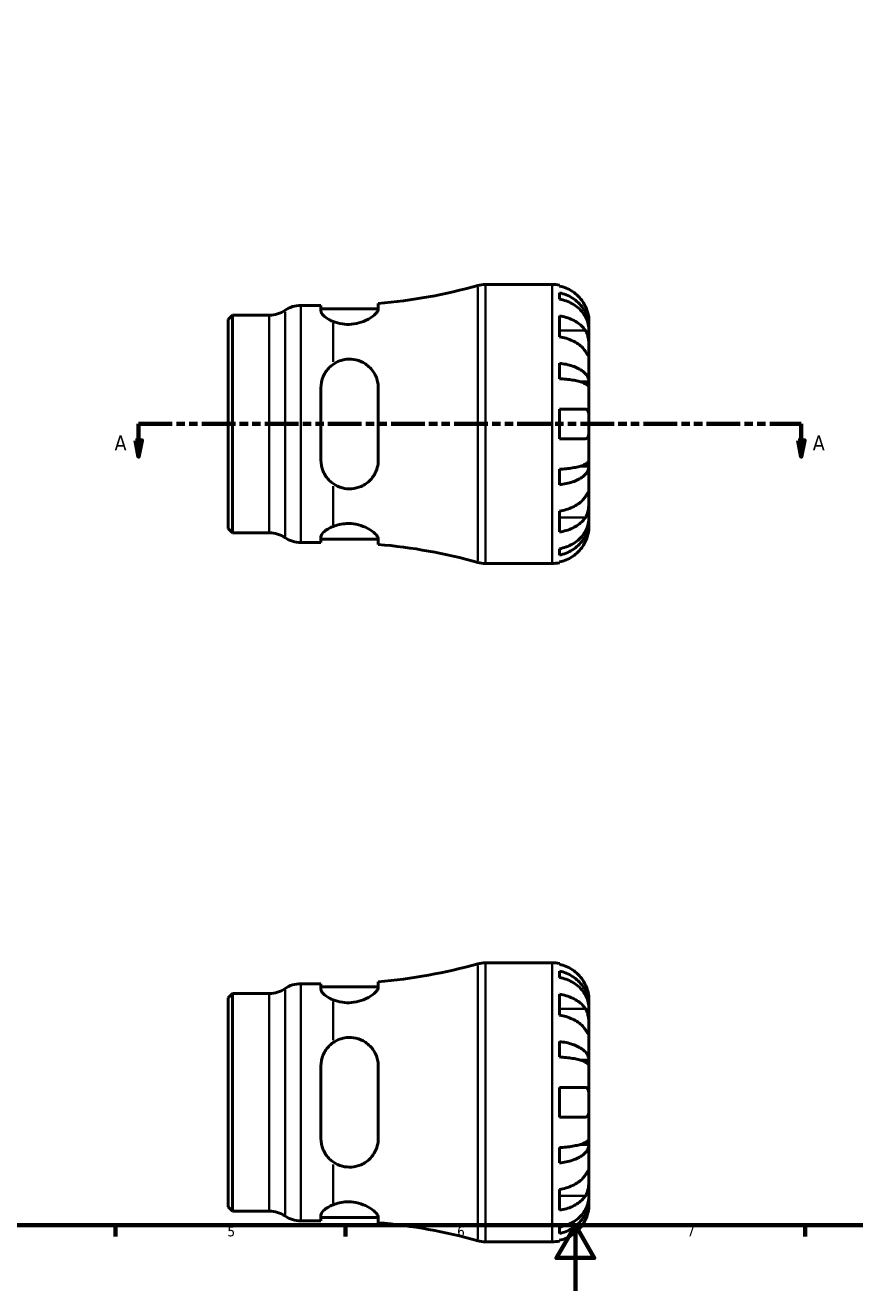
# Model space of a CAD drawing. Header units: millimetres. Extents: x 0 to 903, y 0 to 771.
# Tile 2 of 5: x 253 to 506, y 0 to 386. Entities that reach past the tile are written whole.
import ezdxf

# ---------------------------------------------------------------- set-up
doc = ezdxf.new("R2010")
doc.units = ezdxf.units.MM
doc.linetypes.add('DOUBLE_DASH_CHAIN', pattern=[1.2403, 0.6614, -0.0827, 0.1654, -0.0827, 0.1654, -0.0827])
for name, color, linetype, lineweight in [('Border (ANSI)', 7, 'Continuous', 70), ('Section Line (ANSI)', 7, 'DOUBLE_DASH_CHAIN', 70), ('Visible (ANSI)', 7, 'Continuous', 50), ('Visible Narrow (ANSI)', 7, 'Continuous', 35)]:
    doc.layers.add(name, color=color, linetype=linetype, lineweight=lineweight)
doc.styles.add('Label Text (ANSI)', font='tahoma.ttf')
doc.styles.add('Note Text (ANSI)', font='tahoma.ttf')

# ---------------------------------------------------------------- blocks, each defined once
blk = doc.blocks.new('Borders Default Border')
at = {"layer": 'Border (ANSI)'}
for p, q in [((280.33, 20), (280.33, 16.55)), ((350.42, 20), (350.42, 16.55)), ((490.58, 20), (490.58, 16.55))]:
    blk.add_line(p, q, dxfattribs=at)
at = {"layer": 'Border (ANSI)', "flags": 128}
for points in [[(20, 20), (20, 574), (821, 574), (821, 20), (20, 20)], [(420.5, 0), (420.5, 20), (414.73, 10), (426.27, 10), (420.5, 20)]]:
    blk.add_lwpolyline(points, dxfattribs=at)
at = {"layer": 'Border (ANSI)', "color": 230, "true_color": 0xff0080, "char_height": 3.05, "attachment_point": 7, "style": 'Note Text (ANSI)'}
for s, insert in [('5', (314.48, 16.49)), ('6', (384.49, 16.49)), ('7', (454.6, 16.55))]:
    blk.add_mtext(s, dxfattribs=dict(at, insert=insert))
blk = doc.blocks.new('2dTransSection0')
at = {"layer": 'Section Line (ANSI)', "linetype": 'DOUBLE_DASH_CHAIN', "ltscale": 15.509468}
blk.add_line((287.38, 264.06), (489.38, 264.06), dxfattribs=at)
at = {"layer": 'Section Line (ANSI)', "linetype": 'Continuous'}
for p, q in [((287.38, 264.06), (297.02, 264.06)), ((287.38, 264.06), (287.38, 259.06)), ((479.75, 264.06), (489.38, 264.06)), ((489.38, 264.06), (489.38, 259.06)), ((286.38, 259.06), (287.38, 254.06)), ((288.38, 259.06), (286.38, 259.06)), ((287.38, 259.06), (287.38, 254.06)), ((287.38, 254.06), (288.38, 259.06)), ((488.38, 259.06), (489.38, 254.06)), ((490.38, 259.06), (488.38, 259.06)), ((489.38, 259.06), (489.38, 254.06)), ((489.38, 254.06), (490.38, 259.06))]:
    blk.add_line(p, q, dxfattribs=at)
at = {"layer": 'Section Line (ANSI)', "linetype": 'Continuous', "flags": 128}
for points in [[(286.38, 259.06), (287.38, 254.06), (288.38, 259.06), (286.38, 259.06)], [(488.38, 259.06), (489.38, 254.06), (490.38, 259.06), (488.38, 259.06)]]:
    blk.add_lwpolyline(points, dxfattribs=at)
at = {"layer": 'Section Line (ANSI)'}
for points in [[(286.38, 259.06), (287.38, 254.06), (288.38, 259.06), (286.38, 259.06)], [(488.38, 259.06), (489.38, 254.06), (490.38, 259.06), (488.38, 259.06)]]:
    blk.add_solid(points, dxfattribs=at)
at = {"layer": 'Section Line (ANSI)', "char_height": 4.57, "attachment_point": 7, "style": 'Label Text (ANSI)'}
for insert in [(280.02, 255.98), (492.85, 255.98)]:
    blk.add_mtext('A', dxfattribs=dict(at, insert=insert))

msp = doc.modelspace()

# ---------------------------------------------------------------- linework, layer by layer
at = {"layer": 'Visible (ANSI)'}
for p, q in [((393.076, 306.555), (413.404, 306.555)), ((415.654, 306.328), (415.654, 306.088)), ((360.427, 299.074), (360.427, 300.761)), ((415.654, 304.012), (415.654, 302.067)), ((314.654, 295.86), (315.999, 297.205)), ((315.999, 297.205), (327.194, 297.205)), ((315.999, 297.205), (315.999, 230.905)), ((336.802, 300.18), (342.927, 300.18)), ((342.927, 300.18), (342.927, 298.465)), ((342.927, 299.18), (360.427, 299.18)), ((415.654, 296.959), (415.654, 290.595)), ((314.654, 232.251), (314.654, 295.86)), ((424.654, 293.294), (424.619, 293.294)), ((424.654, 293.294), (424.654, 295.305)), ((424.654, 292.529), (424.654, 293.294)), ((424.654, 286.152), (424.654, 292.529)), ((424.654, 276.932), (424.654, 286.152)), ((415.654, 282.55), (415.654, 277.856)), ((342.927, 275.055), (342.927, 253.055)), ((360.427, 253.055), (360.427, 275.055)), ((424.654, 276.932), (421.925, 276.932)), ((424.654, 275.084), (424.654, 276.932)), ((424.654, 264.055), (424.654, 275.084)), ((415.654, 268.555), (415.654, 259.555)), ((424.654, 253.026), (424.654, 264.055)), ((424.654, 251.179), (421.925, 251.179)), ((424.654, 251.179), (424.654, 253.026)), ((424.654, 241.958), (424.654, 251.179)), ((415.654, 250.255), (415.654, 245.56)), ((424.654, 235.581), (424.654, 241.958)), ((415.654, 237.516), (415.654, 231.152)), ((424.654, 234.816), (424.654, 235.581)), ((314.654, 232.251), (315.999, 230.905)), ((424.654, 234.816), (424.619, 234.816)), ((424.654, 232.805), (424.654, 234.816)), ((315.999, 230.905), (327.194, 230.905)), ((336.802, 227.93), (342.927, 227.93)), ((342.927, 229.646), (342.927, 227.93)), ((342.927, 228.93), (360.427, 228.93)), ((360.427, 227.35), (360.427, 229.037)), ((415.654, 226.043), (415.654, 224.099)), ((393.076, 221.555), (413.404, 221.555)), ((415.654, 222.023), (415.654, 221.782)), ((393.076, 99.901), (413.404, 99.901)), ((415.654, 99.674), (415.654, 99.433)), ((415.654, 97.358), (415.654, 95.413)), ((336.802, 93.526), (342.927, 93.526)), ((342.927, 93.526), (342.927, 91.81)), ((342.927, 92.526), (360.427, 92.526)), ((360.427, 92.419), (360.427, 94.106)), ((314.654, 89.206), (315.999, 90.551)), ((314.654, 25.596), (314.654, 89.206)), ((315.999, 90.551), (327.194, 90.551)), ((315.999, 90.551), (315.999, 24.251)), ((415.654, 90.304), (415.654, 83.94)), ((424.654, 86.64), (424.619, 86.64)), ((424.654, 86.64), (424.654, 88.651)), ((424.654, 85.875), (424.654, 86.64)), ((424.654, 79.498), (424.654, 85.875)), ((424.654, 70.278), (424.654, 79.498)), ((415.654, 75.896), (415.654, 71.202)), ((424.654, 70.278), (421.925, 70.278)), ((424.654, 68.43), (424.654, 70.278)), ((342.927, 68.401), (342.927, 46.401)), ((360.427, 46.401), (360.427, 68.401)), ((424.654, 57.401), (424.654, 68.43)), ((415.654, 61.901), (415.654, 52.901)), ((424.654, 46.372), (424.654, 57.401)), ((424.654, 44.524), (424.654, 46.372)), ((415.654, 43.6), (415.654, 38.906)), ((424.654, 44.524), (421.925, 44.524)), ((424.654, 35.304), (424.654, 44.524)), ((424.654, 28.927), (424.654, 35.304)), ((415.654, 30.861), (415.654, 24.498)), ((424.654, 28.162), (424.619, 28.162)), ((424.654, 28.162), (424.654, 28.927)), ((424.654, 26.151), (424.654, 28.162)), ((314.654, 25.596), (315.999, 24.251)), ((315.999, 24.251), (327.194, 24.251)), ((336.802, 21.276), (342.927, 21.276)), ((342.927, 22.991), (342.927, 21.276)), ((342.927, 22.276), (360.427, 22.276)), ((360.427, 20.696), (360.427, 22.383)), ((415.654, 19.389), (415.654, 17.444)), ((393.076, 14.901), (413.404, 14.901)), ((415.654, 15.368), (415.654, 15.128))]:
    msp.add_line(p, q, dxfattribs=at)
for centre, radius, start, end in [((346.654, 463.89), 163.71, 274.82597, 285.6386), ((393.076, 298.055), 8.5, 90, 105.6386), ((413.404, 295.305), 11.25, 78.46304, 90), ((327.194, 305.705), 8.5, 270, 304.41151), ((336.802, 291.68), 8.5, 90, 124.41151), ((327.194, 222.405), 8.5, 55.58849, 90), ((336.802, 236.43), 8.5, 235.58849, 270), ((346.654, 64.221), 163.71, 74.3614, 85.17403), ((393.076, 230.055), 8.5, 254.3614, 270), ((413.404, 232.805), 11.25, 270, 281.53696), ((346.654, 257.236), 163.71, 274.82597, 285.6386), ((393.076, 91.401), 8.5, 90, 105.6386), ((413.404, 88.651), 11.25, 78.46304, 90), ((336.802, 85.026), 8.5, 90, 124.41151), ((327.194, 99.051), 8.5, 270, 304.41151), ((327.194, 15.751), 8.5, 55.58849, 90), ((336.802, 29.776), 8.5, 235.58849, 270), ((346.654, -142.434), 163.71, 74.3614, 85.17403), ((393.076, 23.401), 8.5, 254.3614, 270), ((413.404, 26.151), 11.25, 270, 281.53696)]:
    msp.add_arc(centre, radius, start, end, dxfattribs=at)
for points, knots in [([(423.587, 299.805), (423.354, 300.306), (423.071, 300.814), (422.328, 301.93), (421.839, 302.519), (420.856, 303.505), (420.272, 303.994), (419.014, 304.838), (418.34, 305.193), (417.076, 305.718), (416.373, 305.94), (415.654, 306.088)], [5.50227189, 5.50227189, 5.50227189, 5.50227189, 5.66172607, 5.66172607, 5.87111315, 5.87111315, 6.07951382, 6.07951382, 6.28791448, 6.28791448, 6.49007585, 6.49007585, 6.49007585, 6.49007585]), ([(415.654, 304.012), (416.375, 303.869), (417.079, 303.654), (418.345, 303.145), (419.019, 302.803), (420.277, 301.987), (420.861, 301.514), (421.844, 300.561), (422.332, 299.993), (423.174, 298.769), (423.528, 298.114), (424.061, 296.866), (424.289, 296.158), (424.585, 294.71), (424.654, 293.971), (424.654, 293.294)], [0.2134337, 0.2134337, 0.2134337, 0.2134337, 0.41601, 0.41601, 0.6243485, 0.6243485, 0.832687, 0.832687, 1.0415719, 1.0415719, 1.2504568, 1.2504568, 1.4601279, 1.4601279, 1.6697991, 1.6697991, 1.6697991, 1.6697991]), ([(424.654, 292.529), (424.654, 293.131), (424.585, 293.789), (424.289, 295.077), (424.061, 295.708), (423.528, 296.819), (423.174, 297.402), (422.332, 298.49), (421.844, 298.996), (420.861, 299.844), (420.277, 300.265), (419.019, 300.991), (418.345, 301.296), (417.079, 301.748), (416.375, 301.94), (415.654, 302.067)], [5.0161165, 5.0161165, 5.0161165, 5.0161165, 5.2257877, 5.2257877, 5.4354588, 5.4354588, 5.6443437, 5.6443437, 5.8532286, 5.8532286, 6.0615671, 6.0615671, 6.2699056, 6.2699056, 6.472482, 6.472482, 6.472482, 6.472482]), ([(346.654, 295.281), (346.272, 295.437), (345.919, 295.603), (344.793, 296.195), (344.097, 296.693), (343.163, 297.646), (342.927, 298.099), (342.927, 298.465)], [0.52389947, 0.52389947, 0.52389947, 0.52389947, 0.66513571, 0.66513571, 1.02595299, 1.02595299, 1.38677028, 1.38677028, 1.38677028, 1.38677028]), ([(360.427, 299.074), (360.427, 299.021), (360.422, 298.967), (360.366, 298.637), (360.205, 298.327), (359.534, 297.479), (358.881, 296.91), (357.239, 295.867), (356.267, 295.386), (354.259, 294.728), (353.283, 294.517), (351.326, 294.352), (350.39, 294.382), (348.449, 294.663), (347.494, 294.939), (346.654, 295.281)], [-2.0069898, -2.0069898, -2.0069898, -2.0069898, -1.9547662, -1.9547662, -1.6960698, -1.6960698, -1.2934059, -1.2934059, -0.9152295, -0.9152295, -0.6077341, -0.6077341, -0.324475, -0.324475, 0, 0, 0, 0]), ([(415.654, 296.959), (416.373, 296.854), (417.076, 296.697), (418.34, 296.326), (419.014, 296.075), (420.272, 295.478), (420.856, 295.133), (421.839, 294.435), (422.328, 294.019), (423.071, 293.229), (423.354, 292.87), (423.587, 292.516)], [0.21343841, 0.21343841, 0.21343841, 0.21343841, 0.41559978, 0.41559978, 0.62400044, 0.62400044, 0.8324011, 0.8324011, 1.04178819, 1.04178819, 1.20124236, 1.20124236, 1.20124236, 1.20124236]), ([(424.654, 295.305), (424.654, 295.305), (424.654, 295.364), (424.649, 295.618), (424.642, 295.839), (424.591, 296.397), (424.55, 296.717), (424.419, 297.397), (424.339, 297.739), (424.167, 298.324), (424.092, 298.554), (423.932, 298.995), (423.85, 299.205), (423.705, 299.546), (423.647, 299.676), (423.587, 299.805)], [0, 0, 0, 0, 0.1255823, 0.1255823, 0.27758688, 0.27758688, 0.41565829, 0.41565829, 0.53558864, 0.53558864, 0.6106285, 0.6106285, 0.67830711, 0.67830711, 0.7205994, 0.7205994, 0.7205994, 0.7205994]), ([(423.587, 286.152), (423.354, 286.506), (423.071, 286.865), (422.328, 287.655), (421.839, 288.071), (420.856, 288.769), (420.272, 289.114), (419.014, 289.711), (418.34, 289.962), (417.076, 290.333), (416.373, 290.49), (415.654, 290.595)], [5.50227189, 5.50227189, 5.50227189, 5.50227189, 5.66172607, 5.66172607, 5.87111315, 5.87111315, 6.07951382, 6.07951382, 6.28791448, 6.28791448, 6.49007585, 6.49007585, 6.49007585, 6.49007585]), ([(423.587, 292.516), (423.646, 292.427), (423.702, 292.333), (423.879, 292.016), (423.988, 291.776), (424.188, 291.242), (424.275, 290.949), (424.448, 290.201), (424.517, 289.741), (424.618, 288.709), (424.638, 288.148), (424.656, 287.073), (424.654, 286.573), (424.654, 286.152)], [-0.72474413, -0.72474413, -0.72474413, -0.72474413, -0.68292689, -0.68292689, -0.58946764, -0.58946764, -0.49014387, -0.49014387, -0.34933517, -0.34933517, -0.17856496, -0.17856496, 0, 0, 0, 0]), ([(424.654, 286.152), (424.654, 285.911), (424.654, 285.698), (424.652, 285.325), (424.649, 285.17), (424.628, 284.905), (424.604, 284.83), (424.504, 284.839), (424.431, 284.914), (424.252, 285.153), (424.164, 285.281), (423.961, 285.584), (423.848, 285.756), (423.679, 286.012), (423.633, 286.081), (423.587, 286.152)], [0, 0, 0, 0, 0.10230486, 0.10230486, 0.2116531, 0.2116531, 0.35868741, 0.35868741, 0.49861539, 0.49861539, 0.59613895, 0.59613895, 0.69034298, 0.69034298, 0.72355027, 0.72355027, 0.72355027, 0.72355027]), ([(342.927, 275.055), (342.927, 276.201), (343.163, 277.4), (344.097, 279.586), (344.793, 280.573), (345.919, 281.659), (346.272, 281.952), (346.654, 282.22)], [1.33452104, 1.33452104, 1.33452104, 1.33452104, 1.69533832, 1.69533832, 2.0561556, 2.0561556, 2.19739184, 2.19739184, 2.19739184, 2.19739184]), ([(346.654, 282.22), (347.251, 282.639), (347.909, 282.988), (349.305, 283.51), (350.032, 283.682), (351.729, 283.857), (352.675, 283.798), (354.646, 283.357), (355.624, 282.932), (357.533, 281.676), (358.409, 280.778), (359.677, 278.777), (360.103, 277.689), (360.384, 276.048), (360.427, 275.554), (360.427, 275.055)], [-2.1957793, -2.1957793, -2.1957793, -2.1957793, -1.9642186, -1.9642186, -1.7374297, -1.7374297, -1.4503558, -1.4503558, -1.1184018, -1.1184018, -0.7152186, -0.7152186, -0.3403243, -0.3403243, -0.1827527, -0.1827527, -0.1827527, -0.1827527]), ([(415.654, 282.55), (416.375, 282.475), (417.079, 282.363), (418.345, 282.096), (419.019, 281.916), (420.277, 281.489), (420.861, 281.241), (421.844, 280.741), (422.332, 280.443), (423.174, 279.802), (423.528, 279.459), (424.061, 278.804), (424.289, 278.433), (424.585, 277.674), (424.654, 277.287), (424.654, 276.932)], [0.2134337, 0.2134337, 0.2134337, 0.2134337, 0.41601, 0.41601, 0.6243485, 0.6243485, 0.832687, 0.832687, 1.0415719, 1.0415719, 1.2504568, 1.2504568, 1.4601279, 1.4601279, 1.6697991, 1.6697991, 1.6697991, 1.6697991]), ([(424.654, 275.084), (424.654, 275.259), (424.585, 275.45), (424.289, 275.825), (424.061, 276.008), (423.528, 276.331), (423.174, 276.5), (422.332, 276.816), (421.844, 276.963), (420.861, 277.21), (420.277, 277.332), (419.019, 277.543), (418.345, 277.632), (417.079, 277.763), (416.375, 277.819), (415.654, 277.856)], [5.0161165, 5.0161165, 5.0161165, 5.0161165, 5.2257877, 5.2257877, 5.4354588, 5.4354588, 5.6443437, 5.6443437, 5.8532286, 5.8532286, 6.0615671, 6.0615671, 6.2699056, 6.2699056, 6.472482, 6.472482, 6.472482, 6.472482]), ([(415.654, 268.555), (416.373, 268.555), (417.076, 268.555), (418.34, 268.555), (419.014, 268.555), (420.272, 268.555), (420.856, 268.555), (421.839, 268.555), (422.328, 268.555), (423.071, 268.555), (423.354, 268.555), (423.587, 268.555)], [0.21343841, 0.21343841, 0.21343841, 0.21343841, 0.41559978, 0.41559978, 0.62400044, 0.62400044, 0.8324011, 0.8324011, 1.04178819, 1.04178819, 1.20124236, 1.20124236, 1.20124236, 1.20124236]), ([(423.587, 268.555), (423.659, 268.555), (423.728, 268.547), (423.903, 268.503), (424.003, 268.452), (424.189, 268.292), (424.273, 268.177), (424.447, 267.814), (424.517, 267.531), (424.618, 266.785), (424.638, 266.31), (424.656, 265.238), (424.654, 264.649), (424.654, 264.055)], [-0.71968867, -0.71968867, -0.71968867, -0.71968867, -0.66913349, -0.66913349, -0.58448293, -0.58448293, -0.49008499, -0.49008499, -0.34765985, -0.34765985, -0.17827673, -0.17827673, 0, 0, 0, 0]), ([(424.654, 264.055), (424.654, 263.654), (424.654, 263.255), (424.65, 262.441), (424.645, 262.034), (424.603, 261.169), (424.556, 260.745), (424.402, 260.19), (424.323, 260.012), (424.145, 259.773), (424.056, 259.695), (423.851, 259.586), (423.734, 259.558), (423.6, 259.555), (423.593, 259.555), (423.587, 259.555)], [-3.12621297, -3.12621297, -3.12621297, -3.12621297, -3.00592131, -3.00592131, -2.87295675, -2.87295675, -2.69789372, -2.69789372, -2.58338701, -2.58338701, -2.49547573, -2.49547573, -2.40310236, -2.40310236, -2.39831682, -2.39831682, -2.39831682, -2.39831682]), ([(423.587, 259.555), (423.354, 259.555), (423.071, 259.555), (422.328, 259.555), (421.839, 259.555), (420.856, 259.555), (420.272, 259.555), (419.014, 259.555), (418.34, 259.555), (417.076, 259.555), (416.373, 259.555), (415.654, 259.555)], [5.50227189, 5.50227189, 5.50227189, 5.50227189, 5.66172607, 5.66172607, 5.87111315, 5.87111315, 6.07951382, 6.07951382, 6.28791448, 6.28791448, 6.49007585, 6.49007585, 6.49007585, 6.49007585]), ([(346.654, 245.89), (346.272, 246.158), (345.919, 246.451), (344.793, 247.538), (344.097, 248.525), (343.163, 250.71), (342.927, 251.91), (342.927, 253.055)], [0.52389947, 0.52389947, 0.52389947, 0.52389947, 0.66513571, 0.66513571, 1.02595299, 1.02595299, 1.38677028, 1.38677028, 1.38677028, 1.38677028]), ([(360.427, 253.055), (360.427, 252.889), (360.422, 252.722), (360.366, 251.737), (360.204, 250.939), (359.533, 249.008), (358.88, 247.938), (357.238, 246.202), (356.266, 245.508), (354.258, 244.637), (353.282, 244.393), (351.325, 244.262), (350.39, 244.35), (348.449, 244.852), (347.494, 245.302), (346.654, 245.89)], [-2.0070603, -2.0070603, -2.0070603, -2.0070603, -1.9547788, -1.9547788, -1.6960099, -1.6960099, -1.2933591, -1.2933591, -0.9152029, -0.9152029, -0.6077326, -0.6077326, -0.3244824, -0.3244824, -0.00007, -0.00007, -0.00007, -0.00007]), ([(415.654, 250.255), (416.375, 250.292), (417.079, 250.347), (418.345, 250.479), (419.019, 250.567), (420.277, 250.778), (420.861, 250.901), (421.844, 251.147), (422.332, 251.294), (423.174, 251.61), (423.528, 251.78), (424.061, 252.103), (424.289, 252.286), (424.585, 252.66), (424.654, 252.851), (424.654, 253.026)], [0.2134337, 0.2134337, 0.2134337, 0.2134337, 0.41601, 0.41601, 0.6243485, 0.6243485, 0.832687, 0.832687, 1.0415719, 1.0415719, 1.2504568, 1.2504568, 1.4601279, 1.4601279, 1.6697991, 1.6697991, 1.6697991, 1.6697991]), ([(424.654, 251.179), (424.654, 250.824), (424.585, 250.436), (424.289, 249.678), (424.061, 249.306), (423.528, 248.652), (423.174, 248.308), (422.332, 247.667), (421.844, 247.369), (420.861, 246.87), (420.277, 246.622), (419.019, 246.194), (418.345, 246.014), (417.079, 245.748), (416.375, 245.635), (415.654, 245.56)], [5.0161165, 5.0161165, 5.0161165, 5.0161165, 5.2257877, 5.2257877, 5.4354588, 5.4354588, 5.6443437, 5.6443437, 5.8532286, 5.8532286, 6.0615671, 6.0615671, 6.2699056, 6.2699056, 6.472482, 6.472482, 6.472482, 6.472482]), ([(423.587, 241.958), (423.646, 242.047), (423.702, 242.133), (423.879, 242.401), (423.988, 242.567), (424.188, 242.864), (424.275, 242.989), (424.448, 243.216), (424.517, 243.282), (424.618, 243.268), (424.638, 243.154), (424.656, 242.712), (424.654, 242.379), (424.654, 241.958)], [-0.72474413, -0.72474413, -0.72474413, -0.72474413, -0.68292689, -0.68292689, -0.58946764, -0.58946764, -0.49014387, -0.49014387, -0.34933517, -0.34933517, -0.17856496, -0.17856496, 0, 0, 0, 0]), ([(415.654, 237.516), (416.373, 237.62), (417.076, 237.777), (418.34, 238.149), (419.014, 238.399), (420.272, 238.996), (420.856, 239.342), (421.839, 240.039), (422.328, 240.456), (423.071, 241.245), (423.354, 241.604), (423.587, 241.958)], [0.21343841, 0.21343841, 0.21343841, 0.21343841, 0.41559978, 0.41559978, 0.62400044, 0.62400044, 0.8324011, 0.8324011, 1.04178819, 1.04178819, 1.20124236, 1.20124236, 1.20124236, 1.20124236]), ([(424.654, 241.958), (424.654, 241.717), (424.654, 241.449), (424.652, 240.851), (424.649, 240.52), (424.628, 239.708), (424.604, 239.222), (424.504, 238.271), (424.431, 237.816), (424.252, 237.082), (424.164, 236.796), (423.961, 236.271), (423.848, 236.033), (423.679, 235.739), (423.633, 235.665), (423.587, 235.594)], [0, 0, 0, 0, 0.10230486, 0.10230486, 0.2116531, 0.2116531, 0.35868741, 0.35868741, 0.49861539, 0.49861539, 0.59613895, 0.59613895, 0.69034298, 0.69034298, 0.72355027, 0.72355027, 0.72355027, 0.72355027]), ([(423.587, 235.594), (423.354, 235.24), (423.071, 234.881), (422.328, 234.092), (421.839, 233.675), (420.856, 232.978), (420.272, 232.632), (419.014, 232.035), (418.34, 231.785), (417.076, 231.413), (416.373, 231.256), (415.654, 231.152)], [5.50227189, 5.50227189, 5.50227189, 5.50227189, 5.66172607, 5.66172607, 5.87111315, 5.87111315, 6.07951382, 6.07951382, 6.28791448, 6.28791448, 6.49007585, 6.49007585, 6.49007585, 6.49007585]), ([(415.654, 226.043), (416.375, 226.17), (417.079, 226.362), (418.345, 226.814), (419.019, 227.119), (420.277, 227.845), (420.861, 228.266), (421.844, 229.114), (422.332, 229.62), (423.174, 230.709), (423.528, 231.292), (424.061, 232.403), (424.289, 233.033), (424.585, 234.322), (424.654, 234.979), (424.654, 235.581)], [0.2134337, 0.2134337, 0.2134337, 0.2134337, 0.41601, 0.41601, 0.6243485, 0.6243485, 0.832687, 0.832687, 1.0415719, 1.0415719, 1.2504568, 1.2504568, 1.4601279, 1.4601279, 1.6697991, 1.6697991, 1.6697991, 1.6697991]), ([(342.927, 229.646), (342.927, 230.012), (343.163, 230.464), (344.097, 231.417), (344.793, 231.915), (345.919, 232.508), (346.272, 232.673), (346.654, 232.829)], [1.33452104, 1.33452104, 1.33452104, 1.33452104, 1.69533832, 1.69533832, 2.0561556, 2.0561556, 2.19739184, 2.19739184, 2.19739184, 2.19739184]), ([(346.654, 232.829), (347.251, 233.073), (347.909, 233.284), (349.305, 233.591), (350.032, 233.687), (351.729, 233.75), (352.675, 233.672), (354.646, 233.291), (355.624, 232.962), (357.533, 232.098), (358.409, 231.538), (359.677, 230.482), (360.103, 229.983), (360.384, 229.364), (360.427, 229.193), (360.427, 229.037)], [-2.1957793, -2.1957793, -2.1957793, -2.1957793, -1.9642186, -1.9642186, -1.7374297, -1.7374297, -1.4503558, -1.4503558, -1.1184018, -1.1184018, -0.7152186, -0.7152186, -0.3403243, -0.3403243, -0.1827527, -0.1827527, -0.1827527, -0.1827527]), ([(424.654, 234.816), (424.654, 234.139), (424.585, 233.4), (424.289, 231.953), (424.061, 231.244), (423.528, 229.996), (423.174, 229.341), (422.332, 228.118), (421.844, 227.55), (420.861, 226.596), (420.277, 226.124), (419.019, 225.308), (418.345, 224.965), (417.079, 224.457), (416.375, 224.242), (415.654, 224.099)], [5.0161165, 5.0161165, 5.0161165, 5.0161165, 5.2257877, 5.2257877, 5.4354588, 5.4354588, 5.6443437, 5.6443437, 5.8532286, 5.8532286, 6.0615671, 6.0615671, 6.2699056, 6.2699056, 6.472482, 6.472482, 6.472482, 6.472482]), ([(423.587, 228.305), (423.659, 228.46), (423.728, 228.617), (423.903, 229.037), (424.003, 229.3), (424.189, 229.852), (424.273, 230.136), (424.447, 230.823), (424.517, 231.203), (424.618, 231.927), (424.638, 232.241), (424.656, 232.687), (424.654, 232.805), (424.654, 232.805)], [-0.71968867, -0.71968867, -0.71968867, -0.71968867, -0.66913349, -0.66913349, -0.58448293, -0.58448293, -0.49008499, -0.49008499, -0.34765985, -0.34765985, -0.17827673, -0.17827673, 0, 0, 0, 0]), ([(415.654, 222.023), (416.373, 222.17), (417.076, 222.393), (418.34, 222.918), (419.014, 223.272), (420.272, 224.116), (420.856, 224.605), (421.839, 225.592), (422.328, 226.18), (423.071, 227.297), (423.354, 227.805), (423.587, 228.305)], [0.21343841, 0.21343841, 0.21343841, 0.21343841, 0.41559978, 0.41559978, 0.62400044, 0.62400044, 0.8324011, 0.8324011, 1.04178819, 1.04178819, 1.20124236, 1.20124236, 1.20124236, 1.20124236]), ([(423.587, 93.151), (423.354, 93.651), (423.071, 94.159), (422.328, 95.276), (421.839, 95.864), (420.856, 96.851), (420.272, 97.34), (419.014, 98.184), (418.34, 98.539), (417.076, 99.064), (416.373, 99.286), (415.654, 99.433)], [5.50227189, 5.50227189, 5.50227189, 5.50227189, 5.66172607, 5.66172607, 5.87111315, 5.87111315, 6.07951382, 6.07951382, 6.28791448, 6.28791448, 6.49007585, 6.49007585, 6.49007585, 6.49007585]), ([(415.654, 97.358), (416.375, 97.215), (417.079, 96.999), (418.345, 96.491), (419.019, 96.148), (420.277, 95.333), (420.861, 94.86), (421.844, 93.907), (422.332, 93.338), (423.174, 92.115), (423.528, 91.46), (424.061, 90.212), (424.289, 89.503), (424.585, 88.056), (424.654, 87.317), (424.654, 86.64)], [0.2134337, 0.2134337, 0.2134337, 0.2134337, 0.41601, 0.41601, 0.6243485, 0.6243485, 0.832687, 0.832687, 1.0415719, 1.0415719, 1.2504568, 1.2504568, 1.4601279, 1.4601279, 1.6697991, 1.6697991, 1.6697991, 1.6697991]), ([(424.654, 85.875), (424.654, 86.477), (424.585, 87.135), (424.289, 88.423), (424.061, 89.053), (423.528, 90.164), (423.174, 90.747), (422.332, 91.836), (421.844, 92.342), (420.861, 93.19), (420.277, 93.611), (419.019, 94.337), (418.345, 94.642), (417.079, 95.094), (416.375, 95.286), (415.654, 95.413)], [5.0161165, 5.0161165, 5.0161165, 5.0161165, 5.2257877, 5.2257877, 5.4354588, 5.4354588, 5.6443437, 5.6443437, 5.8532286, 5.8532286, 6.0615671, 6.0615671, 6.2699056, 6.2699056, 6.472482, 6.472482, 6.472482, 6.472482]), ([(424.654, 88.651), (424.654, 88.651), (424.654, 88.705), (424.65, 88.927), (424.645, 89.106), (424.603, 89.65), (424.556, 90.049), (424.402, 90.816), (424.323, 91.142), (424.145, 91.741), (424.056, 92.006), (423.851, 92.553), (423.734, 92.832), (423.6, 93.122), (423.593, 93.137), (423.587, 93.151)], [-3.12621297, -3.12621297, -3.12621297, -3.12621297, -3.00592131, -3.00592131, -2.87295675, -2.87295675, -2.69789372, -2.69789372, -2.58338701, -2.58338701, -2.49547573, -2.49547573, -2.40310236, -2.40310236, -2.39831682, -2.39831682, -2.39831682, -2.39831682]), ([(346.654, 88.627), (346.272, 88.783), (345.919, 88.948), (344.793, 89.541), (344.097, 90.039), (343.163, 90.992), (342.927, 91.444), (342.927, 91.81)], [0.52389947, 0.52389947, 0.52389947, 0.52389947, 0.66513571, 0.66513571, 1.02595299, 1.02595299, 1.38677028, 1.38677028, 1.38677028, 1.38677028]), ([(360.427, 92.419), (360.427, 92.367), (360.422, 92.313), (360.366, 91.983), (360.204, 91.673), (359.533, 90.824), (358.88, 90.256), (357.238, 89.212), (356.266, 88.731), (354.258, 88.074), (353.282, 87.863), (351.325, 87.697), (350.39, 87.727), (348.449, 88.009), (347.494, 88.284), (346.654, 88.627)], [-2.0070603, -2.0070603, -2.0070603, -2.0070603, -1.9547788, -1.9547788, -1.6960099, -1.6960099, -1.2933591, -1.2933591, -0.9152029, -0.9152029, -0.6077326, -0.6077326, -0.3244824, -0.3244824, -0.00007, -0.00007, -0.00007, -0.00007]), ([(415.654, 90.304), (416.373, 90.2), (417.076, 90.043), (418.34, 89.672), (419.014, 89.421), (420.272, 88.824), (420.856, 88.478), (421.839, 87.781), (422.328, 87.364), (423.071, 86.575), (423.354, 86.216), (423.587, 85.862)], [0.21343841, 0.21343841, 0.21343841, 0.21343841, 0.41559978, 0.41559978, 0.62400044, 0.62400044, 0.8324011, 0.8324011, 1.04178819, 1.04178819, 1.20124236, 1.20124236, 1.20124236, 1.20124236]), ([(423.587, 85.862), (423.646, 85.773), (423.702, 85.679), (423.879, 85.362), (423.988, 85.122), (424.188, 84.588), (424.275, 84.294), (424.448, 83.547), (424.517, 83.087), (424.618, 82.055), (424.638, 81.494), (424.656, 80.419), (424.654, 79.919), (424.654, 79.498)], [-0.72474413, -0.72474413, -0.72474413, -0.72474413, -0.68292689, -0.68292689, -0.58946764, -0.58946764, -0.49014387, -0.49014387, -0.34933517, -0.34933517, -0.17856496, -0.17856496, 0, 0, 0, 0]), ([(423.587, 79.498), (423.354, 79.852), (423.071, 80.211), (422.328, 81), (421.839, 81.417), (420.856, 82.114), (420.272, 82.46), (419.014, 83.057), (418.34, 83.308), (417.076, 83.679), (416.373, 83.836), (415.654, 83.94)], [5.50227189, 5.50227189, 5.50227189, 5.50227189, 5.66172607, 5.66172607, 5.87111315, 5.87111315, 6.07951382, 6.07951382, 6.28791448, 6.28791448, 6.49007585, 6.49007585, 6.49007585, 6.49007585]), ([(346.654, 75.566), (347.251, 75.985), (347.909, 76.334), (349.305, 76.856), (350.032, 77.028), (351.729, 77.203), (352.674, 77.144), (354.646, 76.703), (355.624, 76.278), (357.533, 75.022), (358.409, 74.124), (359.677, 72.123), (360.103, 71.035), (360.384, 69.394), (360.427, 68.899), (360.427, 68.401)], [-2.1957791, -2.1957791, -2.1957791, -2.1957791, -1.964192, -1.964192, -1.7374465, -1.7374465, -1.4503622, -1.4503622, -1.1184014, -1.1184014, -0.715218, -0.715218, -0.3403247, -0.3403247, -0.1827527, -0.1827527, -0.1827527, -0.1827527]), ([(424.654, 79.498), (424.654, 79.257), (424.654, 79.044), (424.652, 78.67), (424.649, 78.516), (424.628, 78.25), (424.604, 78.176), (424.504, 78.184), (424.431, 78.26), (424.252, 78.499), (424.164, 78.627), (423.961, 78.93), (423.848, 79.101), (423.679, 79.358), (423.633, 79.427), (423.587, 79.498)], [0, 0, 0, 0, 0.10230486, 0.10230486, 0.2116531, 0.2116531, 0.35868741, 0.35868741, 0.49861539, 0.49861539, 0.59613895, 0.59613895, 0.69034298, 0.69034298, 0.72355027, 0.72355027, 0.72355027, 0.72355027]), ([(342.927, 68.401), (342.927, 69.547), (343.163, 70.746), (344.097, 72.931), (344.793, 73.919), (345.919, 75.005), (346.272, 75.298), (346.654, 75.566)], [1.33452104, 1.33452104, 1.33452104, 1.33452104, 1.69533832, 1.69533832, 2.0561556, 2.0561556, 2.19739184, 2.19739184, 2.19739184, 2.19739184]), ([(415.654, 75.896), (416.375, 75.821), (417.079, 75.708), (418.345, 75.442), (419.019, 75.262), (420.277, 74.834), (420.861, 74.587), (421.844, 74.087), (422.332, 73.789), (423.174, 73.148), (423.528, 72.804), (424.061, 72.15), (424.289, 71.779), (424.585, 71.02), (424.654, 70.632), (424.654, 70.278)], [0.2134337, 0.2134337, 0.2134337, 0.2134337, 0.41601, 0.41601, 0.6243485, 0.6243485, 0.832687, 0.832687, 1.0415719, 1.0415719, 1.2504568, 1.2504568, 1.4601279, 1.4601279, 1.6697991, 1.6697991, 1.6697991, 1.6697991]), ([(424.654, 68.43), (424.654, 68.605), (424.585, 68.796), (424.289, 69.17), (424.061, 69.354), (423.528, 69.676), (423.174, 69.846), (422.332, 70.162), (421.844, 70.309), (420.861, 70.556), (420.277, 70.678), (419.019, 70.889), (418.345, 70.977), (417.079, 71.109), (416.375, 71.165), (415.654, 71.202)], [5.0161165, 5.0161165, 5.0161165, 5.0161165, 5.2257877, 5.2257877, 5.4354588, 5.4354588, 5.6443437, 5.6443437, 5.8532286, 5.8532286, 6.0615671, 6.0615671, 6.2699056, 6.2699056, 6.472482, 6.472482, 6.472482, 6.472482]), ([(415.654, 61.901), (416.373, 61.901), (417.076, 61.901), (418.34, 61.901), (419.014, 61.901), (420.272, 61.901), (420.856, 61.901), (421.839, 61.901), (422.328, 61.901), (423.071, 61.901), (423.354, 61.901), (423.587, 61.901)], [0.21343841, 0.21343841, 0.21343841, 0.21343841, 0.41559978, 0.41559978, 0.62400044, 0.62400044, 0.8324011, 0.8324011, 1.04178819, 1.04178819, 1.20124236, 1.20124236, 1.20124236, 1.20124236]), ([(423.587, 61.901), (423.684, 61.901), (423.776, 61.886), (423.945, 61.826), (424.022, 61.782), (424.181, 61.644), (424.257, 61.544), (424.439, 61.193), (424.516, 60.892), (424.619, 60.123), (424.638, 59.651), (424.656, 58.585), (424.654, 57.997), (424.654, 57.401)], [-0.72877811, -0.72877811, -0.72877811, -0.72877811, -0.65864576, -0.65864576, -0.58948737, -0.58948737, -0.50282865, -0.50282865, -0.34782332, -0.34782332, -0.17870564, -0.17870564, 0, 0, 0, 0]), ([(424.654, 57.401), (424.654, 56.982), (424.654, 56.566), (424.649, 55.677), (424.642, 55.216), (424.591, 54.427), (424.55, 54.096), (424.419, 53.579), (424.339, 53.384), (424.167, 53.145), (424.092, 53.072), (423.932, 52.969), (423.85, 52.936), (423.705, 52.907), (423.647, 52.901), (423.587, 52.901)], [0, 0, 0, 0, 0.1255823, 0.1255823, 0.27758688, 0.27758688, 0.41565829, 0.41565829, 0.53558864, 0.53558864, 0.6106285, 0.6106285, 0.67830711, 0.67830711, 0.7205994, 0.7205994, 0.7205994, 0.7205994]), ([(423.587, 52.901), (423.354, 52.901), (423.071, 52.901), (422.328, 52.901), (421.839, 52.901), (420.856, 52.901), (420.272, 52.901), (419.014, 52.901), (418.34, 52.901), (417.076, 52.901), (416.373, 52.901), (415.654, 52.901)], [5.50227189, 5.50227189, 5.50227189, 5.50227189, 5.66172607, 5.66172607, 5.87111315, 5.87111315, 6.07951382, 6.07951382, 6.28791448, 6.28791448, 6.49007585, 6.49007585, 6.49007585, 6.49007585]), ([(346.654, 39.236), (346.272, 39.504), (345.919, 39.797), (344.793, 40.883), (344.097, 41.871), (343.163, 44.056), (342.927, 45.255), (342.927, 46.401)], [0.52389947, 0.52389947, 0.52389947, 0.52389947, 0.66513571, 0.66513571, 1.02595299, 1.02595299, 1.38677028, 1.38677028, 1.38677028, 1.38677028]), ([(360.427, 46.401), (360.427, 46.235), (360.422, 46.069), (360.366, 45.083), (360.205, 44.286), (359.534, 42.355), (358.881, 41.285), (357.239, 39.548), (356.267, 38.854), (354.259, 37.983), (353.283, 37.739), (351.326, 37.608), (350.39, 37.696), (348.449, 38.198), (347.494, 38.647), (346.654, 39.236)], [-2.0069898, -2.0069898, -2.0069898, -2.0069898, -1.9547662, -1.9547662, -1.6960698, -1.6960698, -1.2934059, -1.2934059, -0.9152295, -0.9152295, -0.6077341, -0.6077341, -0.324475, -0.324475, 0, 0, 0, 0]), ([(415.654, 43.6), (416.375, 43.637), (417.079, 43.693), (418.345, 43.824), (419.019, 43.913), (420.277, 44.124), (420.861, 44.246), (421.844, 44.493), (422.332, 44.64), (423.174, 44.956), (423.528, 45.126), (424.061, 45.448), (424.289, 45.632), (424.585, 46.006), (424.654, 46.197), (424.654, 46.372)], [0.2134337, 0.2134337, 0.2134337, 0.2134337, 0.41601, 0.41601, 0.6243485, 0.6243485, 0.832687, 0.832687, 1.0415719, 1.0415719, 1.2504568, 1.2504568, 1.4601279, 1.4601279, 1.6697991, 1.6697991, 1.6697991, 1.6697991]), ([(424.654, 44.524), (424.654, 44.17), (424.585, 43.782), (424.289, 43.023), (424.061, 42.652), (423.528, 41.998), (423.174, 41.654), (422.332, 41.013), (421.844, 40.715), (420.861, 40.215), (420.277, 39.967), (419.019, 39.54), (418.345, 39.36), (417.079, 39.094), (416.375, 38.981), (415.654, 38.906)], [5.0161165, 5.0161165, 5.0161165, 5.0161165, 5.2257877, 5.2257877, 5.4354588, 5.4354588, 5.6443437, 5.6443437, 5.8532286, 5.8532286, 6.0615671, 6.0615671, 6.2699056, 6.2699056, 6.472482, 6.472482, 6.472482, 6.472482]), ([(415.654, 30.861), (416.373, 30.966), (417.076, 31.123), (418.34, 31.494), (419.014, 31.745), (420.272, 32.342), (420.856, 32.688), (421.839, 33.385), (422.328, 33.801), (423.071, 34.591), (423.354, 34.95), (423.587, 35.304)], [0.21343841, 0.21343841, 0.21343841, 0.21343841, 0.41559978, 0.41559978, 0.62400044, 0.62400044, 0.8324011, 0.8324011, 1.04178819, 1.04178819, 1.20124236, 1.20124236, 1.20124236, 1.20124236]), ([(423.587, 35.304), (423.646, 35.393), (423.702, 35.479), (423.879, 35.747), (423.988, 35.913), (424.188, 36.209), (424.275, 36.335), (424.448, 36.561), (424.517, 36.628), (424.618, 36.614), (424.638, 36.5), (424.656, 36.058), (424.654, 35.725), (424.654, 35.304)], [-0.72474413, -0.72474413, -0.72474413, -0.72474413, -0.68292689, -0.68292689, -0.58946764, -0.58946764, -0.49014387, -0.49014387, -0.34933517, -0.34933517, -0.17856496, -0.17856496, 0, 0, 0, 0]), ([(424.654, 35.304), (424.654, 35.063), (424.654, 34.795), (424.652, 34.197), (424.649, 33.865), (424.628, 33.054), (424.604, 32.568), (424.504, 31.617), (424.431, 31.162), (424.252, 30.428), (424.164, 30.142), (423.961, 29.617), (423.848, 29.378), (423.679, 29.085), (423.633, 29.011), (423.587, 28.94)], [0, 0, 0, 0, 0.10230486, 0.10230486, 0.2116531, 0.2116531, 0.35868741, 0.35868741, 0.49861539, 0.49861539, 0.59613895, 0.59613895, 0.69034298, 0.69034298, 0.72355027, 0.72355027, 0.72355027, 0.72355027]), ([(346.654, 26.175), (347.251, 26.419), (347.909, 26.629), (349.305, 26.937), (350.032, 27.033), (351.729, 27.096), (352.675, 27.018), (354.646, 26.636), (355.624, 26.307), (357.533, 25.444), (358.409, 24.884), (359.677, 23.828), (360.103, 23.329), (360.384, 22.71), (360.427, 22.539), (360.427, 22.383)], [-2.1957793, -2.1957793, -2.1957793, -2.1957793, -1.9642186, -1.9642186, -1.7374297, -1.7374297, -1.4503558, -1.4503558, -1.1184018, -1.1184018, -0.7152186, -0.7152186, -0.3403243, -0.3403243, -0.1827527, -0.1827527, -0.1827527, -0.1827527]), ([(423.587, 28.94), (423.354, 28.586), (423.071, 28.227), (422.328, 27.437), (421.839, 27.021), (420.856, 26.324), (420.272, 25.978), (419.014, 25.381), (418.34, 25.13), (417.076, 24.759), (416.373, 24.602), (415.654, 24.498)], [5.50227189, 5.50227189, 5.50227189, 5.50227189, 5.66172607, 5.66172607, 5.87111315, 5.87111315, 6.07951382, 6.07951382, 6.28791448, 6.28791448, 6.49007585, 6.49007585, 6.49007585, 6.49007585]), ([(415.654, 19.389), (416.375, 19.516), (417.079, 19.708), (418.345, 20.16), (419.019, 20.465), (420.277, 21.191), (420.861, 21.612), (421.844, 22.46), (422.332, 22.966), (423.174, 24.054), (423.528, 24.637), (424.061, 25.749), (424.289, 26.379), (424.585, 27.667), (424.654, 28.325), (424.654, 28.927)], [0.2134337, 0.2134337, 0.2134337, 0.2134337, 0.41601, 0.41601, 0.6243485, 0.6243485, 0.832687, 0.832687, 1.0415719, 1.0415719, 1.2504568, 1.2504568, 1.4601279, 1.4601279, 1.6697991, 1.6697991, 1.6697991, 1.6697991]), ([(424.654, 28.162), (424.654, 27.485), (424.585, 26.746), (424.289, 25.299), (424.061, 24.59), (423.528, 23.342), (423.174, 22.687), (422.332, 21.463), (421.844, 20.895), (420.861, 19.942), (420.277, 19.469), (419.019, 18.654), (418.345, 18.311), (417.079, 17.803), (416.375, 17.587), (415.654, 17.444)], [5.0161165, 5.0161165, 5.0161165, 5.0161165, 5.2257877, 5.2257877, 5.4354588, 5.4354588, 5.6443437, 5.6443437, 5.8532286, 5.8532286, 6.0615671, 6.0615671, 6.2699056, 6.2699056, 6.472482, 6.472482, 6.472482, 6.472482]), ([(342.927, 22.991), (342.927, 23.358), (343.163, 23.81), (344.097, 24.763), (344.793, 25.261), (345.919, 25.854), (346.272, 26.019), (346.654, 26.175)], [1.33452104, 1.33452104, 1.33452104, 1.33452104, 1.69533832, 1.69533832, 2.0561556, 2.0561556, 2.19739184, 2.19739184, 2.19739184, 2.19739184]), ([(423.587, 21.651), (423.659, 21.806), (423.728, 21.962), (423.903, 22.383), (424.003, 22.646), (424.189, 23.198), (424.273, 23.482), (424.447, 24.169), (424.517, 24.548), (424.618, 25.272), (424.638, 25.586), (424.656, 26.033), (424.654, 26.151), (424.654, 26.151)], [-0.71968867, -0.71968867, -0.71968867, -0.71968867, -0.66913349, -0.66913349, -0.58448293, -0.58448293, -0.49008499, -0.49008499, -0.34765985, -0.34765985, -0.17827673, -0.17827673, 0, 0, 0, 0]), ([(415.654, 15.368), (416.373, 15.516), (417.076, 15.738), (418.34, 16.263), (419.014, 16.618), (420.272, 17.462), (420.856, 17.951), (421.839, 18.937), (422.328, 19.526), (423.071, 20.642), (423.354, 21.151), (423.587, 21.651)], [0.21343841, 0.21343841, 0.21343841, 0.21343841, 0.41559978, 0.41559978, 0.62400044, 0.62400044, 0.8324011, 0.8324011, 1.04178819, 1.04178819, 1.20124236, 1.20124236, 1.20124236, 1.20124236])]:
    msp.add_open_spline(points, degree=3, knots=knots, dxfattribs=at)
at = {"layer": 'Visible Narrow (ANSI)'}
for p, q in [((390.785, 222.389), (390.785, 305.721)), ((393.076, 306.032), (393.076, 222.078)), ((413.404, 222.078), (413.404, 306.032)), ((331.998, 229.844), (331.998, 298.266)), ((336.802, 299.735), (336.802, 228.375)), ((327.194, 231.313), (327.194, 296.797)), ((346.654, 283.021), (346.654, 294.801)), ((423.19, 292.516), (416.05, 292.516)), ((346.654, 233.309), (346.654, 245.089)), ((423.19, 235.594), (416.05, 235.594)), ((390.785, 15.735), (390.785, 99.067)), ((393.076, 99.378), (393.076, 15.424)), ((413.404, 15.424), (413.404, 99.378)), ((336.802, 93.081), (336.802, 21.721)), ((327.194, 24.659), (327.194, 90.143)), ((331.998, 23.19), (331.998, 91.612)), ((346.654, 76.367), (346.654, 88.147)), ((423.19, 85.862), (416.05, 85.862)), ((346.654, 26.655), (346.654, 38.435)), ((423.19, 28.94), (416.05, 28.94))]:
    msp.add_line(p, q, dxfattribs=at)

# ---------------------------------------------------------------- block references
msp.add_blockref('Borders Default Border', (0, 0))
at = {"layer": 'Section Line (ANSI)'}
msp.add_blockref('2dTransSection0', (0, 0), dxfattribs=at)

doc.saveas('drawing.dxf')
